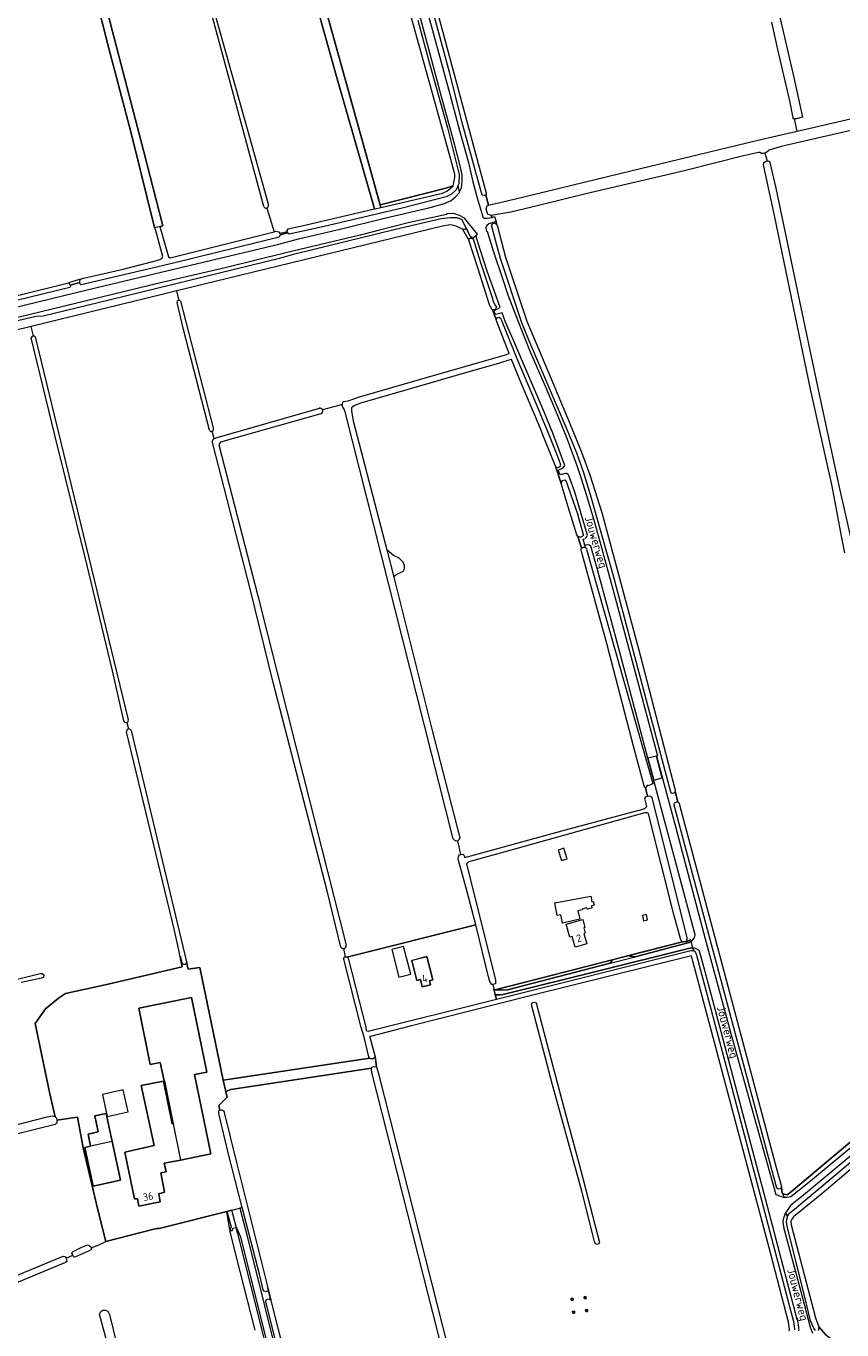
# Model space of a CAD drawing. Header units: metres. Extents: x 209813 to 223847, y 571801 to 587119.
# Tile 179 of 256: x 216248 to 216681, y 578465 to 579156. Entities that reach past the tile are written whole.
import ezdxf
from ezdxf.enums import TextEntityAlignment as Align

# ---------------------------------------------------------------- set-up
doc = ezdxf.new("R2010")
doc.units = ezdxf.units.M
for name, color, linetype, lineweight in [('B-RO-GK-BESCHOEIING-G', 8, 'GK-BESCHOEIING', 0), ('B-RO-GR-GRAS-GV', 8, 'Continuous', 0), ('B-RO-GR-GROENVOORZIENING-GV', 8, 'Continuous', 0), ('B-RO-IE-MEUBILAIR_WEGMEUBILAIR_HOOGSPANNINGSMAST-GV', 8, 'Continuous', 0), ('B-RO-OG-BEBOUWING-GV', 8, 'Continuous', 0), ('B-RO-OG-BEBOUWING-T18', 8, 'Continuous', 0), ('B-RO-OG-TERREIN_CULTUURSCHEIDING-GV', 8, 'Continuous', 0), ('B-RO-OG-TERREIN_ERF-GV', 8, 'Continuous', 0), ('B-RO-OG-TOPOGRAFIE-T18', 8, 'Continuous', 0), ('B-RO-OG-WATER_GREPPEL-GV', 8, 'Continuous', 0), ('B-RO-OG-WEG-GV', 8, 'Continuous', 0), ('B-RO-VH-ONVERHARD-GV', 8, 'Continuous', 0), ('B-RO-VH-VERHARDING_BETONSTRAATSTEEN-GV', 8, 'Continuous', 0), ('B-RO-VH-VERHARDING_PUIN-GV', 8, 'Continuous', 0)]:
    doc.layers.add(name, color=color, linetype=linetype, lineweight=lineweight)
doc.layers.add('Parkeerplaats', color=253, linetype='Continuous', lineweight=0, true_color=0x9c98a0, transparency=0.7)
doc.styles.add('NLCS-ISO-M200-T18', font='txt', dxfattribs={"height": 0.36})
doc.linetypes.add('GK-BESCHOEIING', pattern='A,30,-5,[1,NLCS.shx,S=1,R=0,X=0,Y=0],-5', length=40)

msp = doc.modelspace()

# ---------------------------------------------------------------- hatches: boundary and pattern name
at = {"layer": 'Parkeerplaats', "transparency": 33554687}
h = msp.add_hatch(color=256, dxfattribs=at)
h.dxf.hatch_style = 1
h.paths.add_polyline_path([(216481.84, 579049.511), (216481.7, 579049.297), (216482.157, 579049.393)])

# ---------------------------------------------------------------- linework, layer by layer
at = {"layer": 'B-RO-GK-BESCHOEIING-G', "flags": 128}
msp.add_lwpolyline([(216658.737, 579107.68), (216656.913, 579107.289)], dxfattribs=at)
at = {"layer": 'B-RO-GR-GRAS-GV', "flags": 128}
for points in [[(216387.02, 579047.391), (216386.849, 579048.037), (216387.406, 579048.948), (216394.045, 579050.348), (216433.173, 579059.522), (216413.022, 579129.78), (216389.315, 579214.698), (216377.345, 579259.414), (216371.017, 579286.51), (216360.511, 579321.419), (216358.588, 579327.928), (216348.186, 579363.418), (216334.212, 579359.628)], [(216270.864, 579245.856), (216277.009, 579221.404), (216287.593, 579179.6), (216310.845, 579089.782), (216320.895, 579050.617), (216319.35, 579050.207), (216323.942, 579034.183), (216324.827, 579033.682), (216372.976, 579045.649), (216379.979, 579047.432)], [(216769.074, 579233.528), (216769.233, 579231.997), (216767.984, 579230.087), (216764.632, 579229.62), (216763.212, 579229.738), (216735.568, 579223.826), (216639.067, 579202.512), (216639.087, 579202.128), (216642.493, 579186.035), (216648.862, 579158.141), (216655.58, 579129.258), (216660.345, 579108.138), (216656.913, 579107.289), (216656.069, 579107.216)], [(216277.301, 579022.287), (216278.971, 579022.784), (216300.004, 579027.616), (216315.744, 579031.596), (216319.439, 579032.697), (216320.505, 579033.194), (216320.896, 579034.26), (216317.13, 579048.579), (216316.597, 579049.624), (216305.014, 579096.195), (216303.352, 579103.04), (216292.099, 579145.223), (216274.148, 579216.61)], [(216393.633, 579214.806), (216436.222, 579061.773), (216471.126, 579070.614), (216474.959, 579071.847), (216475.908, 579076.262), (216475.921, 579077.902), (216474.266, 579083.749), (216464.772, 579118.272), (216449.153, 579174.213)], [(216374.544, 579060.862), (216340.848, 579185.588), (216336.034, 579203.862)], [(216337.779, 579204.283), (216347.805, 579165.348), (216366.141, 579100.803), (216377.043, 579061.555)], [(216175.152, 579164.676), (216188.491, 579144.729), (216189.572, 579143.09), (216189.681, 579141.814), (216191.009, 579139.941), (216188.786, 579137.313), (216179.9, 579129.593), (216174.073, 579126.388), (216171.451, 579125.368), (216170.14, 579124.057), (216170.252, 579121.725), (216163.222, 579118.73), (216161.546, 579117.502), (216159.36, 579115.171), (216157.758, 579110.947), (216157.612, 579106.285), (216158.341, 579100.021), (216182.231, 579000.381), (216182.814, 578999.215), (216184.591, 578999.239), (216216.033, 579006.849), (216270.956, 579020.364)], [(216465.45, 579168.203), (216492.445, 579067.902), (216492.445, 579067.065), (216492.237, 579066.99), (216493.711, 579061.603), (216507.375, 579064.786), (216569.122, 579079.67), (216635.859, 579095.86), (216657.412, 579100.797), (216656.069, 579107.216), (216655.523, 579107.168), (216655.25, 579107.779), (216653.472, 579116.759), (216647.196, 579143.974), (216643.955, 579158.562)], [(216724.128, 579103.261), (216723.095, 579107.941), (216722.279, 579108.948), (216721.492, 579109.241), (216648.947, 579092.7), (216642.501, 579090.66), (216641.304, 579089.653), (216640.869, 579089.381), (216640.298, 579089.109), (216641.442, 579084.955)], [(216657.412, 579100.797), (216707.063, 579112.171)], [(216642.886, 579084.183), (216646.105, 579070.606), (216657.368, 579016.405), (216668.877, 578962.117), (216679.735, 578912.137), (216687.501, 578877.805), (216687.421, 578876.853), (216686.307, 578875.836), (216768.047, 578893.848), (216768.632, 578894.283), (216767.739, 578895.049), (216763.809, 578915.339), (216724.128, 579103.261)], [(216640.298, 579089.109), (216639.444, 579088.909), (216638.531, 579088.988), (216637.698, 579089.385), (216636.944, 579089.504), (216629.046, 579087.718), (216598.13, 579079.82), (216593.089, 579078.59), (216545.305, 579067.56), (216516.664, 579060.416), (216505.485, 579057.77), (216495.15, 579056.046), (216495.416, 579055.037), (216496.947, 579055.473), (216497.775, 579052.949), (216497.962, 579051.516), (216498.414, 579050.206), (216502.688, 579033.916), (216514.129, 579000.013), (216528.318, 578966.068), (216538.153, 578942.744), (216543.002, 578930.59), (216547.426, 578918.631), (216553.847, 578898.598), (216573.905, 578823.685), (216592.664, 578751.536), (216592.773, 578750.807), (216594.119, 578745.276), (216594.791, 578744.557), (216595.007, 578743.804), (216646.327, 578551.622), (216649.079, 578541.554), (216649.275, 578539.205), (216649.575, 578537.667), (216652.144, 578537.147), (216654.501, 578538.844), (216702.988, 578579.556)], [(216682.699, 578877.269), (216680.992, 578886.139), (216675.975, 578912.611), (216664.545, 578964.046), (216645.495, 579056.121), (216639.569, 579082.897), (216639.674, 579084.061), (216640.669, 579084.736), (216641.442, 579084.955)], [(216376.223, 579060.023), (216379.979, 579047.432), (216380.898, 579047.666), (216382.582, 579047.463), (216382.948, 579046.463)], [(216479.988, 579048.753), (216476.521, 579050.428), (216474.519, 579050.914), (216473.406, 579051.054), (216469.331, 579050.487), (216328.356, 579016.155)], [(216479.988, 579048.753), (216483.227, 579042.981)], [(216483.227, 579042.981), (216483.403, 579043.72), (216484.093, 579044.118), (216485.156, 579044.118), (216484.065, 579045.074), (216482.055, 579049.314)], [(216416.225, 578956.346), (216416.709, 578957.412), (216419.274, 578957.87), (216425.342, 578959.94), (216457.185, 578969.059), (216502.684, 578982.136), (216504.653, 578982.858), (216504.635, 578983.049), (216503.384, 578986.101), (216497.916, 579000.152), (216497.776, 579000.934), (216495.772, 579006.095), (216495.053, 579007.174), (216494.156, 579008.796), (216488.214, 579027.856), (216483.227, 579042.981)], [(216329.706, 579011.063), (216328.356, 579016.155), (216321.324, 579014.443), (216251.072, 578997.214)], [(216345.723, 578942.268), (216331.972, 578995.6), (216328.532, 579009.979)], [(216330.29, 579010.676), (216347.922, 578942.893)], [(216251.072, 578997.214), (216188.943, 578981.977), (216182.18, 578979.719), (216183.701, 578974.165), (216184.372, 578973.457), (216184.876, 578971.641), (216199.238, 578912.13), (216209.395, 578869.837), (216209.157, 578868.249), (216128.22, 578796.756), (216110.922, 578780.886), (216128.696, 578706.536), (216147.502, 578628.536)], [(216252.373, 578992.219), (216251.072, 578997.214)], [(216300.327, 578788.201), (216294.298, 578814.768), (216280.809, 578870.551), (216263.749, 578939.584), (216251.231, 578991.205)], [(216253.189, 578991.71), (216302.672, 578788.752)], [(216479.101, 578717.477), (216480.027, 578717.544), (216480.887, 578716.948), (216481.218, 578715.758), (216534.597, 578730.508), (216575.542, 578741.488), (216576.799, 578742.018), (216577.622, 578742.777), (216576.571, 578747.075), (216577.195, 578747.905), (216578.121, 578748.301), (216577.063, 578752.601), (216576.402, 578753.13), (216570.647, 578774.892), (216556.69, 578828.47), (216543.329, 578876.691), (216542.932, 578878.807), (216543.064, 578879.8), (216541.08, 578885.951), (216540.551, 578886.745), (216535.92, 578901.694), (216532.282, 578913.997), (216529.175, 578923.158), (216523.898, 578936.268), (216520.289, 578945.663), (216511.231, 578966.871), (216505.958, 578979.816), (216505.477, 578979.745), (216499.035, 578977.587), (216480.813, 578972.5), (216458.428, 578965.891), (216425.234, 578956.473), (216422.804, 578955.398), (216421.36, 578954.502), (216421.095, 578954.142), (216421.01, 578953.704), (216421.107, 578952.296), (216421.849, 578947.281), (216439.82, 578878.824)], [(216348.326, 578937.901), (216349.723, 578938.36), (216404.058, 578954.016)], [(216404.856, 578950.951), (216351.621, 578936.017), (216350.669, 578934.588), (216371.306, 578854.419), (216391.944, 578773.219), (216418.187, 578669.446)], [(216416.225, 578955.972), (216405.699, 578953.115)], [(216475.86, 578724.82), (216474.934, 578725.746), (216417.601, 578951.957), (216417.161, 578953.473), (216416.786, 578953.964), (216416.32, 578954.786), (216416.225, 578955.572), (216416.225, 578956.346)], [(216348.167, 578937.829), (216347.074, 578941.704)], [(216415.407, 578668.398), (216408.093, 578698.182), (216379.545, 578808.592), (216367.453, 578857.567), (216347.377, 578935.834)], [(216443.516, 578864.411), (216463.64, 578783.835), (216478.498, 578726.322), (216478.241, 578725.283), (216477.513, 578724.621)], [(216301.949, 578787.384), (216302.692, 578783.951)], [(216202.635, 578563.673), (216259.653, 578578.424), (216262.365, 578578.887), (216263.622, 578578.49), (216263.823, 578578.329), (216260.956, 578590.654), (216253.341, 578627.78), (216258.791, 578635.585), (216265.558, 578641.284), (216269.299, 578643.777), (216292.036, 578648.756), (216331.302, 578657.833), (216329.308, 578667.659), (216327.228, 578677.177), (216301.692, 578782.347)], [(216304.105, 578783.159), (216333.492, 578660.459), (216334.487, 578656.619), (216340.555, 578657.615), (216352.983, 578597.86), (216430.768, 578609.456), (216430.254, 578610.11), (216427.689, 578620.686)], [(216417.918, 578663.172), (216418.306, 578663.236), (216418.551, 578663.073), (216487.01, 578680.123), (216482.21, 578698.361), (216477.712, 578714.898), (216477.844, 578716.419), (216478.373, 578717.213), (216479.101, 578717.477), (216477.513, 578724.621), (216476.521, 578724.555), (216475.86, 578724.82)], [(216427.689, 578620.686), (216426.262, 578625.746), (216417.124, 578661.295), (216416.979, 578661.773), (216417.008, 578662.516), (216417.512, 578663.104), (216417.918, 578663.172), (216416.936, 578667.574)], [(216653.26, 578464.892), (216653.381, 578465.8), (216652.884, 578469.547), (216643.242, 578506.256), (216602.053, 578660.953), (216601.338, 578663.647), (216516.59, 578642.659), (216452.204, 578626.447), (216431.18, 578621.021), (216430.82, 578620.914), (216430.797, 578620.68), (216433.587, 578610.175), (216434.346, 578604.837), (216435.137, 578601.913), (216487.979, 578393.651)], [(216198.185, 578640.119), (216255.98, 578654.326), (216256.97, 578654.421), (216257.78, 578653.7), (216257.706, 578652.294), (216256.67, 578651.803), (216245.881, 578649.564)], [(216483.536, 578399.006), (216431.892, 578601.849), (216431.61, 578603.513), (216431.721, 578604.105), (216357.072, 578592.919), (216354.38, 578591.875), (216355.092, 578588.831), (216350.642, 578584.436), (216351.151, 578581.959), (216352.227, 578582.186), (216353.297, 578581.511), (216353.537, 578580.621), (216360.031, 578554.126), (216376.08, 578489.935), (216378.176, 578481.187), (216378.514, 578480.299), (216388.345, 578441.402)], [(216242.991, 578494.172), (216268.153, 578504.491), (216268.946, 578504.332), (216269.67, 578503.415), (216273.322, 578505.037), (216273.221, 578505.239), (216272.677, 578506.157), (216272.995, 578506.872), (216277.995, 578509.412), (216281.011, 578510.602), (216281.964, 578510.285), (216282.725, 578509.494), (216283, 578508.986), (216286.642, 578510.41), (216290.681, 578512.332), (216286.454, 578529.038), (216284.205, 578538.828), (216278.649, 578561.979), (216275.739, 578578.251), (216264.804, 578576.667), (216264.724, 578575.184), (216263.931, 578574.39), (216223.608, 578564.31)], [(216711.926, 578572.776), (216711.334, 578572.295), (216670.48, 578537.651), (216655.466, 578525.397), (216654.534, 578524.237), (216654.127, 578523.174), (216654.28, 578521.209), (216667.171, 578471.795), (216668.968, 578467.082), (216672.623, 578462.846), (216682.849, 578455.071), (216693.702, 578454.58), (216739.326, 578452.349), (216747.176, 578453.443)], [(216356.767, 578517.391), (216354.938, 578528.291), (216320.526, 578519.634), (216318.859, 578519.158), (216317.721, 578519.235), (216315.446, 578518.682), (216290.681, 578512.332)], [(216369.996, 578465.426), (216362.059, 578496.436), (216356.767, 578517.391), (216356.767, 578518.872)], [(216283, 578508.986), (216283.127, 578508.372), (216282.725, 578507.864), (216281.582, 578507.123), (216274.745, 578504.181), (216274.026, 578504.096), (216273.581, 578504.435), (216273.322, 578505.037)], [(216269.67, 578503.415), (216270.035, 578501.649), (216269.4, 578501.173), (216237.919, 578488.075)], [(216295.044, 578445.575), (216287.424, 578473.832), (216288.059, 578475.314), (216289.117, 578475.949), (216290.599, 578475.949), (216291.763, 578475.42), (216292.61, 578473.621), (216298.536, 578449.808)]]:
    msp.add_lwpolyline(points, dxfattribs=at)
at = {"layer": 'B-RO-GR-GRAS-GV'}
for points in [[(216641.442, 579084.955, -0.4157919), (216642.886, 579084.183)], [(216482.055, 579049.314, -0.3124526), (216479.988, 579048.753)], [(216347.377, 578935.834, -0.3480826), (216348.167, 578937.829)]]:
    msp.add_lwpolyline(points, format="xyb", dxfattribs=at)
at = {"layer": 'B-RO-GR-GRAS-GV', "flags": 128}
for points in [[(216387.02, 579047.391), (216382.948, 579046.463), (216383.156, 579045.856), (216387.175, 579046.802)], [(216276.975, 579020.464), (216276.981, 579021.247), (216277.052, 579021.931), (216277.301, 579022.287), (216270.956, 579020.364), (216271.715, 579019.717), (216271.828, 579019.209)], [(216443.977, 578865.247), (216445.102, 578866.041), (216446.689, 578866.637), (216448.786, 578867.7), (216449.21, 578869.076), (216449.137, 578870.473), (216448.409, 578872.325), (216446.359, 578874.376), (216443.382, 578875.831), (216439.82, 578878.824), (216443.516, 578864.411)], [(216550.509, 578511.145), (216549.914, 578512.402), (216548.791, 578516.569), (216543.143, 578539.033), (216527.585, 578595.442), (216517.214, 578635.024), (216516.579, 578637.775), (216516.79, 578638.834), (216518.166, 578639.151), (216519.013, 578638.728), (216523.096, 578623.186), (216533.997, 578581.858), (216542.622, 578550.002), (216552.56, 578511.873), (216552.229, 578511.145), (216551.369, 578510.815)], [(216538.597, 578481.296), (216537.601, 578481.21), (216537.515, 578482.206), (216538.511, 578482.292)], [(216544.409, 578483.02), (216545.403, 578483.138), (216545.489, 578482.142), (216544.492, 578482.056)], [(216539.377, 578474.432), (216538.381, 578474.346), (216538.295, 578475.343), (216539.291, 578475.428)], [(216545.189, 578476.157), (216546.183, 578476.275), (216546.269, 578475.278), (216545.272, 578475.193)]]:
    msp.add_lwpolyline(points, close=True, dxfattribs=at)
at = {"layer": 'B-RO-GR-GRAS-GV'}
for centre, radius, start, end in [((216329.497, 579010.114), 0.972, 35.344372, 189.076072), ((216252.284, 578991.167), 1.056, 30.952333, 177.616916), ((216404.255, 578952.431), 1.598, 292.092067, 104.095814), ((216346.752, 578942.832), 1.174, 208.751273, 0.963411), ((216301.494, 578788.5), 1.205, 194.376038, 12.422567), ((216302.918, 578782.697), 1.274, 21.246089, 194.80565), ((216416.748, 578669.055), 1.493, 206.105923, 12.422567)]:
    msp.add_arc(centre, radius, start, end, dxfattribs=at)
at = {"layer": 'B-RO-GR-GROENVOORZIENING-GV', "flags": 128}
msp.add_lwpolyline([(216596.55, 578671.135), (216568.076, 578663.863), (216568.703, 578663.592), (216571.459, 578663.233), (216600.067, 578670.833), (216601.16, 578671.447), (216600.934, 578672.255), (216598.343, 578671.205)], close=True, dxfattribs=at)
at = {"layer": 'B-RO-IE-MEUBILAIR_WEGMEUBILAIR_HOOGSPANNINGSMAST-GV', "flags": 128}
for points in [[(216537.601, 578481.21), (216538.597, 578481.296), (216538.511, 578482.292), (216537.515, 578482.206)], [(216537.601, 578481.21), (216538.597, 578481.296), (216538.511, 578482.292), (216537.515, 578482.206)], [(216544.407, 578483.052), (216544.492, 578482.056), (216545.489, 578482.142), (216545.403, 578483.138)], [(216544.407, 578483.052), (216544.492, 578482.056), (216545.489, 578482.142), (216545.403, 578483.138)], [(216538.298, 578475.311), (216538.381, 578474.346), (216539.377, 578474.432), (216539.291, 578475.428)], [(216538.298, 578475.311), (216538.381, 578474.346), (216539.377, 578474.432), (216539.291, 578475.428)], [(216545.187, 578476.189), (216545.272, 578475.193), (216546.269, 578475.278), (216546.183, 578476.275)], [(216545.187, 578476.189), (216545.272, 578475.193), (216546.269, 578475.278), (216546.183, 578476.275)]]:
    msp.add_lwpolyline(points, close=True, dxfattribs=at)
at = {"layer": 'B-RO-OG-BEBOUWING-GV', "flags": 128}
for points in [[(216535.491, 578715.179), (216533.656, 578720.752), (216530.647, 578719.761), (216532.482, 578714.188)], [(216578.072, 578682.798), (216577.435, 578685.545), (216575.327, 578685.056), (216575.964, 578682.309)], [(216452.483, 578654.075), (216448.684, 578668.702), (216442.374, 578667.106), (216446.08, 578652.456)], [(216464.148, 578650.942), (216461.083, 578663.304), (216459.843, 578663.022), (216454.634, 578661.602), (216452.994, 578661.195), (216455.62, 578650.609), (216457.644, 578651.111), (216458.591, 578647.292), (216462.979, 578648.381), (216462.449, 578650.52)], [(216337.839, 578600.784), (216344.259, 578602.084), (216336.256, 578641.592), (216308.223, 578635.913), (216314.257, 578606.139), (216319.647, 578607.231), (216321.618, 578597.498), (216321.819, 578597.539), (216330.33, 578555.519), (216346.35, 578558.764)], [(216291.49, 578578.594), (216302.609, 578581.089), (216300.013, 578592.658), (216288.894, 578590.163)], [(216282.671, 578562.775), (216279.58, 578562.094), (216284.076, 578541.696), (216298.517, 578544.879), (216294.021, 578565.277)]]:
    msp.add_lwpolyline(points, close=True, dxfattribs=at)
for points in [[(216326.41, 578574.874), (216325.865, 578574.764), (216321.345, 578597.258), (216309.572, 578595.027), (216316.311, 578563.179), (216300.809, 578559.664), (216305.917, 578535.02), (216307.554, 578534.904), (216308.265, 578531.13), (216319.61, 578533.368), (216318.839, 578537.618), (216321.884, 578538.464), (216319.83, 578548.64), (216322.689, 578549.217), (216321.763, 578553.784), (216330.33, 578555.519)], [(216294.021, 578565.277), (216290.856, 578580.173), (216284.905, 578578.905), (216286.725, 578570.369), (216281.295, 578569.211), (216282.671, 578562.775)]]:
    msp.add_lwpolyline(points, dxfattribs=at)
at = {"layer": 'B-RO-OG-TERREIN_CULTUURSCHEIDING-GV', "flags": 128}
for points in [[(216602.587, 578666.354), (216602.172, 578667.833), (216601.569, 578667.883), (216599.707, 578667.688), (216550.762, 578655.455), (216503.574, 578643.817), (216501.574, 578643.218), (216499.773, 578643.02), (216497.969, 578643.096), (216497.271, 578643.245), (216497.883, 578640.799), (216599.643, 578666.129), (216601.308, 578666.533), (216602.13, 578666.533)], [(216497.23, 578645.77), (216497.528, 578645.621), (216500.334, 578645.503), (216503.837, 578645.735), (216558.203, 578659.773), (216559.401, 578661.648)], [(216410.082, 578320.097), (216411.448, 578321.37), (216411.431, 578321.606), (216409.87, 578324.953), (216409.367, 578327.784), (216386.79, 578417.148), (216366.021, 578500), (216362.27, 578514.622), (216359.898, 578520.293), (216357.497, 578528.93), (216354.938, 578528.291), (216357.19, 578520.142), (216356.767, 578518.872), (216356.767, 578518.195), (216357.898, 578518.195), (216358.044, 578519.364), (216359.769, 578519.734), (216360.624, 578516.491), (216409.973, 578320.625)], [(216378.176, 578481.187), (216376.731, 578487.537), (216376.745, 578486.789), (216376.469, 578485.961), (216375.506, 578485.686), (216374.652, 578485.97), (216374.226, 578486.736), (216372.34, 578494.366), (216363.107, 578530.331), (216361.743, 578529.99), (216365.792, 578515.119), (216384.057, 578441.341), (216412.244, 578329.744), (216413.784, 578325.912), (216415.053, 578324.729), (216416.061, 578325.668), (216415.866, 578325.738), (216414.446, 578327.662), (216410.948, 578339.361), (216375.931, 578479.031), (216375.556, 578480.478), (216375.726, 578481.44), (216376.573, 578481.735), (216377.323, 578481.87)]]:
    msp.add_lwpolyline(points, close=True, dxfattribs=at)
at = {"layer": 'B-RO-OG-TERREIN_ERF-GV', "flags": 128}
for points in [[(216576.615, 578739.502), (216545.49, 578730.869), (216500.573, 578718.261), (216483.299, 578713.572)], [(216495.933, 578648.594), (216496.555, 578646.108), (216497.23, 578645.77), (216596.55, 578671.135), (216595.737, 578672.124), (216591.945, 578685.678), (216578.565, 578739.017)], [(216482.074, 578712.234), (216497.388, 578650.939), (216497.508, 578648.831), (216495.933, 578648.594)], [(216495.933, 578648.594), (216495.411, 578648.516), (216494.57, 578649.567), (216493.937, 578651.831), (216487.01, 578680.123), (216418.551, 578663.073), (216418.947, 578662.809), (216419.271, 578662.404), (216419.507, 578661.753), (216428.68, 578625.924), (216428.68, 578625.193), (216428.874, 578624.388)], [(216331.184, 578659.959), (216330.354, 578663.364), (216331.302, 578657.833), (216292.036, 578648.756), (216269.299, 578643.777), (216265.558, 578641.284), (216258.791, 578635.585), (216253.341, 578627.78), (216260.956, 578590.654), (216263.823, 578578.329), (216264.614, 578577.696), (216264.804, 578576.667), (216275.739, 578578.251), (216278.649, 578561.979), (216284.205, 578538.828), (216286.454, 578529.038), (216290.681, 578512.332), (216315.446, 578518.682), (216317.721, 578519.235), (216318.859, 578519.158), (216320.526, 578519.634), (216354.938, 578528.291)], [(216354.938, 578528.291), (216363.107, 578530.331), (216355.839, 578558.643), (216350.734, 578580.217), (216350.717, 578580.869), (216350.925, 578581.912), (216351.151, 578581.959), (216350.642, 578584.436), (216355.092, 578588.831), (216352.983, 578597.86), (216340.555, 578657.615), (216334.487, 578656.619), (216333.492, 578660.459)], [(216497.271, 578643.245), (216496.555, 578646.108)], [(216429.814, 578623.855), (216497.883, 578640.799), (216497.271, 578643.245)]]:
    msp.add_lwpolyline(points, dxfattribs=at)
at = {"layer": 'B-RO-OG-TERREIN_ERF-GV'}
for points in [[(216578.565, 578739.017, 0.2655388), (216576.615, 578739.502)], [(216483.299, 578713.572, 0.1939667), (216482.074, 578712.234)], [(216333.492, 578660.459, -0.9511393), (216331.184, 578659.959)], [(216428.874, 578624.388, 0.3235672), (216429.814, 578623.855)]]:
    msp.add_lwpolyline(points, format="xyb", dxfattribs=at)
at = {"layer": 'B-RO-OG-TERREIN_ERF-GV', "flags": 128}
for points in [[(216548.551, 578692.347), (216549.218, 578692.505), (216549.695, 578690.495), (216548.303, 578690.165), (216548.567, 578689.052), (216546.052, 578688.455), (216545.897, 578689.11), (216543.27, 578688.486), (216543.374, 578688.049), (216541.035, 578687.493), (216542.073, 578683.124), (216532.999, 578681.053), (216532.159, 578685.525), (216530.182, 578685.154), (216528.943, 578691.756), (216547.991, 578695.332)], [(216545.797, 578670.057), (216539.657, 578668.395), (216538.166, 578673.905), (216536.84, 578673.546), (216534.937, 578680.579), (216543.734, 578682.959), (216544.889, 578678.693), (216544.226, 578678.513), (216544.972, 578675.757), (216544.303, 578675.576)], [(216464.148, 578650.942), (216462.449, 578650.52), (216462.979, 578648.381), (216458.591, 578647.292), (216457.644, 578651.111), (216455.62, 578650.609), (216452.994, 578661.195), (216454.604, 578661.723), (216459.849, 578662.998), (216461.083, 578663.304)], [(216330.33, 578555.519), (216321.763, 578553.784), (216322.689, 578549.217), (216319.83, 578548.64), (216321.884, 578538.464), (216318.839, 578537.618), (216319.61, 578533.368), (216308.265, 578531.13), (216307.554, 578534.904), (216305.917, 578535.02), (216300.809, 578559.664), (216316.311, 578563.179), (216309.572, 578595.027), (216321.345, 578597.258), (216325.865, 578574.764), (216326.41, 578574.874), (216321.819, 578597.539), (216321.618, 578597.498), (216319.647, 578607.231), (216314.257, 578606.139), (216308.223, 578635.913), (216336.256, 578641.592), (216344.259, 578602.084), (216337.839, 578600.784), (216346.35, 578558.764)], [(216294.021, 578565.277), (216298.517, 578544.879), (216284.076, 578541.696), (216279.58, 578562.094), (216282.671, 578562.775), (216281.295, 578569.211), (216286.725, 578570.369), (216284.905, 578578.905), (216290.856, 578580.173)]]:
    msp.add_lwpolyline(points, close=True, dxfattribs=at)
at = {"layer": 'B-RO-OG-WATER_GREPPEL-GV', "flags": 128}
for points in [[(216358.588, 579327.928), (216360.511, 579321.419), (216371.017, 579286.51), (216377.345, 579259.414), (216389.315, 579214.698), (216413.022, 579129.78), (216433.173, 579059.522), (216433.632, 579059.63)], [(216433.632, 579059.63), (216436.624, 579060.331), (216393.633, 579214.806), (216380.381, 579260.479), (216367.504, 579307.146), (216360.654, 579328.931)]]:
    msp.add_lwpolyline(points, dxfattribs=at)
msp.add_lwpolyline([(216317.304, 579049.793), (216320.895, 579050.617), (216310.845, 579089.782), (216287.593, 579179.6), (216277.009, 579221.404), (216270.864, 579245.856), (216267.956, 579245.064), (216274.148, 579216.61), (216292.099, 579145.223), (216303.352, 579103.04), (216305.014, 579096.195), (216316.591, 579049.649)], close=True, dxfattribs=at)
at = {"layer": 'B-RO-OG-WATER_GREPPEL-GV'}
msp.add_lwpolyline([(216374.544, 579060.862, 0.9600684), (216377.05, 579061.522)], format="xyb", dxfattribs=at)
at = {"layer": 'B-RO-OG-WEG-GV', "flags": 128}
for points in [[(216478.409, 579068.552), (216479.339, 579070.695), (216479.807, 579074.324), (216479.705, 579077.457), (216478.656, 579082.408), (216475.796, 579093.242), (216468.597, 579119.668), (216457.773, 579160.033), (216457.503, 579160.391), (216455.72, 579166.339), (216455.777, 579167.151), (216454.332, 579172.693), (216449.928, 579189.253), (216435.479, 579242.732), (216426.237, 579275.645), (216425.336, 579279.182), (216424.098, 579284.37), (216423.071, 579289.229), (216416.631, 579314.099), (216409.324, 579340.544), (216408.277, 579340.882), (216407.247, 579341.015), (216406.031, 579341.059), (216406.158, 579340.469)], [(216492.237, 579066.99), (216491.345, 579066.665), (216490.432, 579066.855), (216480.069, 579103.986), (216472.958, 579132.037), (216463.434, 579167.238), (216463.475, 579168.378), (216464.422, 579168.606), (216463.427, 579172.241), (216462.647, 579171.95), (216461.749, 579172.219), (216455.769, 579194.196), (216441.978, 579245.099), (216432.903, 579278.935), (216433.242, 579279.97), (216433.892, 579280.147), (216432.929, 579283.67), (216432.442, 579283.529), (216431.942, 579283.486), (216431.631, 579283.848), (216425.039, 579308.007), (216422.503, 579317.179)], [(216461.446, 579163.864), (216472.547, 579122.984), (216478.263, 579101.032), (216483.18, 579084.13), (216485.336, 579073.856), (216487.66, 579065.38), (216490.903, 579054.887), (216491.355, 579054.674), (216493.005, 579054.613), (216495.416, 579055.037), (216495.051, 579056.02), (216494.802, 579056.282), (216493.434, 579056.534), (216492.439, 579059.466), (216492.938, 579061.423), (216493.711, 579061.603), (216492.237, 579066.99)], [(216456.26, 579159.523), (216457.898, 579153.624), (216462.365, 579136.686), (216471.972, 579102.472), (216478.227, 579077.731), (216477.907, 579072.818), (216477.582, 579072.07)], [(216208.823, 578999.107), (216261.945, 579011.999), (216285.909, 579017.922), (216327.496, 579027.869), (216382.472, 579040.939), (216392.99, 579043.619), (216415.716, 579049.044), (216438.482, 579054.564), (216462.826, 579060.299), (216470.446, 579062.461), (216473.99, 579063.932), (216476.453, 579066.068), (216478.251, 579068.187), (216478.409, 579068.552), (216477.582, 579072.07), (216476.532, 579069.655), (216474.165, 579067.315), (216471.235, 579065.889), (216447.864, 579059.93), (216406.588, 579050.305), (216388.053, 579046.117), (216387.224, 579046.614), (216387.175, 579046.802), (216383.156, 579045.856), (216382.719, 579044.614), (216326.618, 579030.751), (216277.648, 579019.392), (216277.041, 579019.975), (216276.975, 579020.464), (216271.828, 579019.209), (216271.947, 579018.674), (216271.706, 579017.82), (216185.111, 578996.924)], [(216190.099, 578988.024), (216253.718, 579002.768), (216257.509, 579002.796), (216293.309, 579011.599), (216383.61, 579033.693), (216391.062, 579035.699), (216444.376, 579048.754), (216468.635, 579054.533), (216473.456, 579055.043), (216476.871, 579054.945), (216479.352, 579054.192), (216484.065, 579045.074), (216485.156, 579044.118), (216487.965, 579046.132), (216481.033, 579054.638), (216478.284, 579056.06), (216475.368, 579057.052), (216471.363, 579057.014), (216471.449, 579056.521), (216462.67, 579054.699), (216451.853, 579052.26), (216435.239, 579048.162), (216425.677, 579045.627), (216386.189, 579036.243), (216354.115, 579028.293), (216320.478, 579020.461), (216287.727, 579012.641), (216249.894, 579003.41), (216208.015, 578993.55)], [(216649.575, 578537.667), (216649.275, 578539.205), (216649.079, 578541.554), (216648.788, 578540.315), (216647.434, 578540.025), (216646.611, 578540.684), (216646.043, 578542.573), (216592.238, 578743.489), (216592.142, 578744.05), (216592.375, 578744.836), (216593.022, 578745.206), (216593.494, 578745.276), (216594.119, 578745.276), (216592.773, 578750.807), (216592.664, 578750.194), (216591.233, 578749.683), (216590.709, 578749.861), (216590.381, 578750.416), (216559.858, 578865.712), (216547.887, 578908.048), (216544.042, 578920.153), (216540.517, 578930.026), (216535.584, 578942.125), (216516.253, 578987.477), (216511.315, 578999.238), (216500.002, 579033.222), (216498.124, 579040.315), (216495.446, 579050.197), (216495.477, 579050.958), (216495.975, 579051.727), (216496.918, 579051.976), (216497.962, 579051.516), (216497.775, 579052.949), (216493.963, 579051.656), (216492.781, 579050.698), (216492.353, 579049.516), (216492.591, 579047.567), (216493.07, 579047.711), (216496.176, 579037.383), (216501.123, 579022.734), (216503.952, 579014.082), (216509.094, 579000.722), (216515.865, 578983.787), (216523.914, 578965.215), (216531.008, 578948.494), (216535.501, 578937.595), (216540.595, 578923.534), (216542.813, 578916.698), (216545.657, 578907.585), (216549.38, 578895.313), (216552.835, 578883.248), (216560.277, 578856.108), (216571.179, 578815.223), (216583.27, 578769.736), (216582.787, 578769.608), (216583.637, 578766.411), (216593.163, 578731.607), (216608.581, 578672.66), (216622.818, 578620.551), (216646.101, 578537.248), (216650.004, 578535.769), (216650.555, 578535.773)], [(216485.156, 579044.118), (216485.796, 579043.084), (216489.36, 579031.62), (216494.913, 579014.741), (216496.176, 579010.682), (216497.14, 579008.676), (216497.872, 579007.48), (216497.216, 579006.24), (216495.772, 579006.095), (216497.776, 579000.934), (216498.208, 579001.843), (216499.185, 579002.148), (216500.124, 579001.703), (216500.395, 579000.934), (216508.825, 578980.185), (216519.191, 578955.714), (216526.137, 578939.078), (216530.993, 578926.503), (216531.978, 578924.096), (216531.481, 578922.816), (216530.475, 578922.351), (216529.633, 578922.726), (216529.175, 578923.158), (216532.282, 578913.997), (216532.481, 578914.46), (216532.789, 578915.036), (216532.833, 578915.6), (216534.154, 578915.973), (216534.693, 578915.608), (216540.904, 578897.882), (216543.92, 578887.088)], [(216532.808, 578918.925), (216531.718, 578918.619), (216530.606, 578921.115), (216533.294, 578922.313), (216534.226, 578923.551), (216528.106, 578939.88), (216523.011, 578952.317), (216514.554, 578972.111), (216512.257, 578977.411), (216506.733, 578990.278), (216502.776, 578999.585), (216500.91, 579004.453), (216497.377, 579003.515), (216496.57, 579005.553), (216499.822, 579007.289), (216496.824, 579015.802), (216493.07, 579026.498), (216489.296, 579038.054), (216487.015, 579045.451)], [(216536.049, 578918.757), (216535.033, 578919.285)], [(216545.64, 578885.584), (216546.292, 578886.717), (216542.505, 578899.277), (216539.434, 578909.354), (216536.425, 578917.791), (216536.049, 578918.757)], [(216543.463, 578886.006), (216542.535, 578885.554), (216541.675, 578885.554), (216541.08, 578885.951), (216543.064, 578879.8), (216544.144, 578880.246), (216544.454, 578880.317), (216544.714, 578880.331), (216544.997, 578880.283), (216545.217, 578880.18), (216543.989, 578884.464), (216544.685, 578884.666)], [(216546.162, 578881.518), (216544.881, 578881.386)], [(216544.906, 578884.799), (216545.567, 578885.486)], [(216547.083, 578881.343), (216546.321, 578881.509)], [(216577.063, 578752.601), (216578.121, 578748.301), (216579.047, 578748.5), (216580.136, 578747.962), (216580.512, 578746.928), (216598.833, 578673.228), (216598.911, 578672.454), (216598.343, 578671.205), (216600.934, 578672.255), (216601.16, 578671.447), (216601.779, 578671.794), (216603.024, 578673.23), (216603.329, 578674.776), (216578.246, 578768.399), (216562.249, 578828.46), (216551.373, 578869.07), (216547.97, 578880.888), (216547.212, 578881.295)], [(216545.217, 578880.18), (216545.414, 578880.031), (216545.549, 578879.833), (216545.661, 578879.557), (216545.885, 578878.59), (216580.815, 578755.116), (216580.188, 578754.515), (216579.358, 578754.154), (216578.725, 578753.996), (216577.952, 578754.062), (216577.063, 578752.601)], [(216658.338, 578464.944), (216658.343, 578466.474), (216658.05, 578468.482), (216657.886, 578469.156), (216657.628, 578470.699), (216657.431, 578471.004), (216640.599, 578534.949), (216610.419, 578648.682), (216607.992, 578657.839), (216605.635, 578666.167), (216604.725, 578667.082), (216603.052, 578667.76), (216602.172, 578667.833), (216602.587, 578666.354), (216602.916, 578666.225), (216603.522, 578665.524), (216603.969, 578664.145), (216621.268, 578599.689), (216639.442, 578530.813), (216654.328, 578474.561), (216655.349, 578470.585), (216655.863, 578467.691), (216656.015, 578465.467)], [(216736.487, 578599.717), (216659.717, 578535.938), (216653.959, 578531.44), (216651.725, 578528.289), (216651.463, 578527.797)], [(216652.291, 578525.202), (216652.562, 578525.921), (216653.429, 578527.288), (216657.078, 578530.286), (216738.618, 578598.685)], [(216667.193, 578465.118), (216666.324, 578466.353), (216664.581, 578470.374), (216660.17, 578488.733), (216653.084, 578516.79), (216652.06, 578520.421), (216651.782, 578522.707), (216651.915, 578524.206), (216652.291, 578525.202), (216651.463, 578527.797), (216650.831, 578526.613), (216650.089, 578524.12), (216649.814, 578522.606), (216650.353, 578519.293), (216659.305, 578485.851), (216664.25, 578466.995), (216665.477, 578463.715)], [(216672.623, 578462.846), (216668.968, 578467.082), (216668.643, 578465.239)]]:
    msp.add_lwpolyline(points, dxfattribs=at)
at = {"layer": 'B-RO-OG-WEG-GV'}
for points in [[(216535.033, 578919.285, 0.0563894), (216532.808, 578918.925)], [(216543.92, 578887.088, -0.3240765), (216543.463, 578886.006)], [(216545.567, 578885.486, 0.0621581), (216545.64, 578885.584)], [(216547.212, 578881.295, 0.0671544), (216547.083, 578881.343)]]:
    msp.add_lwpolyline(points, format="xyb", dxfattribs=at)
at = {"layer": 'B-RO-OG-WEG-GV', "flags": 128}
msp.add_lwpolyline([(216740.755, 578607.522), (216741.524, 578608.95), (216741.479, 578611.489), (216741.198, 578613.071), (216702.988, 578579.556), (216654.501, 578538.844), (216652.144, 578537.147), (216649.575, 578537.667), (216650.555, 578535.773), (216652.035, 578535.785), (216654.04, 578536.243), (216662.646, 578542.875)], close=True, dxfattribs=at)
at = {"layer": 'B-RO-VH-ONVERHARD-GV', "flags": 128}
for points in [[(216436.222, 579061.773), (216436.624, 579060.331), (216469.227, 579067.953), (216471.564, 579068.958), (216473.533, 579070.477), (216474.959, 579071.847), (216471.126, 579070.614)], [(216354.38, 578591.875), (216357.072, 578592.919), (216431.721, 578604.105), (216431.844, 578604.762), (216433.114, 578605.101), (216434.346, 578604.837), (216433.587, 578610.175), (216432.605, 578609.192), (216431.029, 578609.124), (216430.768, 578609.456), (216352.983, 578597.86)]]:
    msp.add_lwpolyline(points, close=True, dxfattribs=at)
at = {"layer": 'B-RO-VH-VERHARDING_BETONSTRAATSTEEN-GV', "flags": 128}
msp.add_lwpolyline([(216578.246, 578768.399), (216581.339, 578756.852), (216585.913, 578758.097), (216582.787, 578769.608)], close=True, dxfattribs=at)
at = {"layer": 'B-RO-VH-VERHARDING_PUIN-GV', "flags": 128}
msp.add_lwpolyline([(216558.203, 578659.773), (216503.837, 578645.735), (216500.334, 578645.503), (216497.528, 578645.621), (216496.555, 578646.108), (216497.271, 578643.245), (216497.969, 578643.096), (216499.773, 578643.02), (216501.574, 578643.218), (216503.574, 578643.817), (216550.762, 578655.455), (216599.707, 578667.688), (216601.569, 578667.883), (216602.172, 578667.833), (216601.16, 578671.447), (216600.067, 578670.833), (216571.459, 578663.233)], dxfattribs=at)
msp.add_lwpolyline([(216571.459, 578663.233), (216568.703, 578663.592), (216568.076, 578663.863), (216559.401, 578661.648), (216558.203, 578659.773)], close=True, dxfattribs=at)

# ---------------------------------------------------------------- texts
at = {"layer": 'B-RO-OG-BEBOUWING-T18', "style": 'NLCS-ISO-M200-T18'}
for s, rotation, p in [('2', 15.1, (216541.682, 578673.087)), ('4', 13.9, (216459.822, 578651.719)), ('36', 11.2, (216313.163, 578536.173))]:
    msp.add_text(s, height=4, rotation=rotation, dxfattribs=at).set_placement(p, align=Align.MIDDLE)
at = {"layer": 'B-RO-OG-TOPOGRAFIE-T18', "style": 'NLCS-ISO-M200-T18'}
for rotation, p in [(286.1, (216550.17, 578882.758)), (284.7, (216619.929, 578623.136)), (284.6, (216657.173, 578484.049))]:
    msp.add_text('Jouwerweg', height=4.5, rotation=rotation, dxfattribs=at).set_placement(p, align=Align.MIDDLE)

doc.saveas('drawing.dxf')
